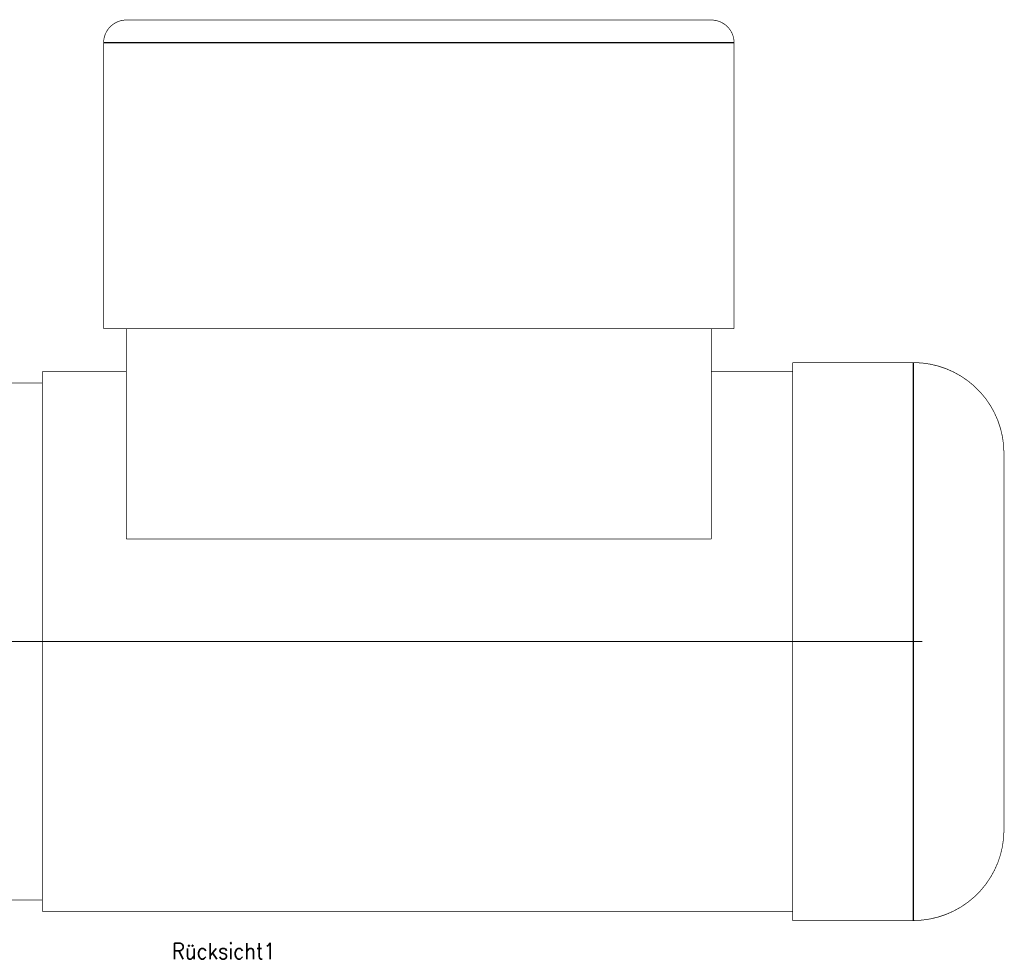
# Model space of a CAD drawing. Header units: inches. Extents: x -593 to 434, y -275 to 267.
# Tile 13 of 13: x 216 to 434, y -108 to 99. Entities that reach past the tile are written whole.
import ezdxf

# ---------------------------------------------------------------- set-up
doc = ezdxf.new("R2010")
doc.units = ezdxf.units.IN
doc.linetypes.add('DOT_CENTER', pattern=[14, 12, -1, 0, -1])
doc.layers.add('1', color=7, linetype='Continuous')
doc.layers.add('Rücksicht1_53', color=7, linetype='Continuous')
doc.styles.add('CONVERTER_11', font='txt.shx', dxfattribs={"width": 0.9})

# ---------------------------------------------------------------- blocks, each defined once
blk = doc.blocks.new('Rücksicht1', base_point=(261.5, 0))
at = {"layer": '1', "color": 30, "linetype": 'DOT_CENTER', "const_width": 0.25}
blk.add_lwpolyline([(209.5, -37.76), (415.5, -37.76)], dxfattribs=at)
at = {"layer": 'Rücksicht1_53', "color": 124, "linetype": 'Continuous'}
for p, q in [((374, 94.24), (235, 94.24)), ((413.5, 23.74), (413.5, -37.76)), ((413.5, -37.76), (413.5, -99.26))]:
    blk.add_line(p, q, dxfattribs=at)
at = {"layer": 'Rücksicht1_53', "color": 2, "linetype": 'Continuous', "const_width": 0.15}
for points in [[(240, 99.24, 0.414214), (235, 94.24, 0.414214)], [(374, 94.24, 0.414214), (369, 99.24, 0.414214)], [(433.5, 3.74, 0.414214), (413.5, 23.74, 0.414214)], [(413.5, -99.26, 0.414214), (433.5, -79.26, 0.414214)]]:
    blk.add_lwpolyline(points, format="xyb", dxfattribs=at)
for points in [[(369, 99.24), (240, 99.24)], [(235, 94.24), (235, 31.24)], [(374, 94.24), (374, 31.24)], [(235, 31.24), (240, 31.24)], [(240, 31.24), (240, -15.16)], [(240, 31.24), (369, 31.24)], [(369, 31.24), (374, 31.24)], [(369, 31.24), (369, -15.16)], [(221.5, 21.74), (221.5, 19.24)], [(221.5, 21.74), (240, 21.74)], [(369, 21.74), (386.91, 21.74)], [(386.91, 23.74), (413.5, 23.74)], [(386.91, 23.74), (386.91, 21.74)], [(386.91, 21.74), (386.91, -37.76)], [(211.5, 19.24), (221.5, 19.24)], [(221.5, 19.24), (221.5, -31.76)], [(433.5, 3.74), (433.5, -37.76)], [(369, -15.16), (240, -15.16)], [(221.5, -31.76), (221.5, -37.76)], [(221.5, -31.76), (221.5, -37.76)], [(221.5, -37.76), (221.5, -43.76)], [(221.5, -37.76), (221.5, -43.76)], [(386.91, -37.76), (386.91, -97.26)], [(433.5, -37.76), (433.5, -79.26)], [(221.5, -43.76), (221.5, -94.76)], [(211.5, -94.76), (221.5, -94.76)], [(221.5, -94.76), (221.5, -97.26)], [(221.5, -97.26), (386.91, -97.26)], [(386.91, -97.26), (386.91, -99.26)], [(386.91, -99.26), (413.5, -99.26)]]:
    blk.add_lwpolyline(points, dxfattribs=at)
at = {"layer": '1', "color": 1, "insert": (261.5, -104.24), "char_height": 3.5, "attachment_point": 2, "line_spacing_factor": 1.020408, "style": 'CONVERTER_11'}
blk.add_mtext('Rücksicht1', dxfattribs=at)

msp = doc.modelspace()

# ---------------------------------------------------------------- block references
msp.add_blockref('Rücksicht1', (261.5, 0))

doc.saveas('drawing.dxf')
